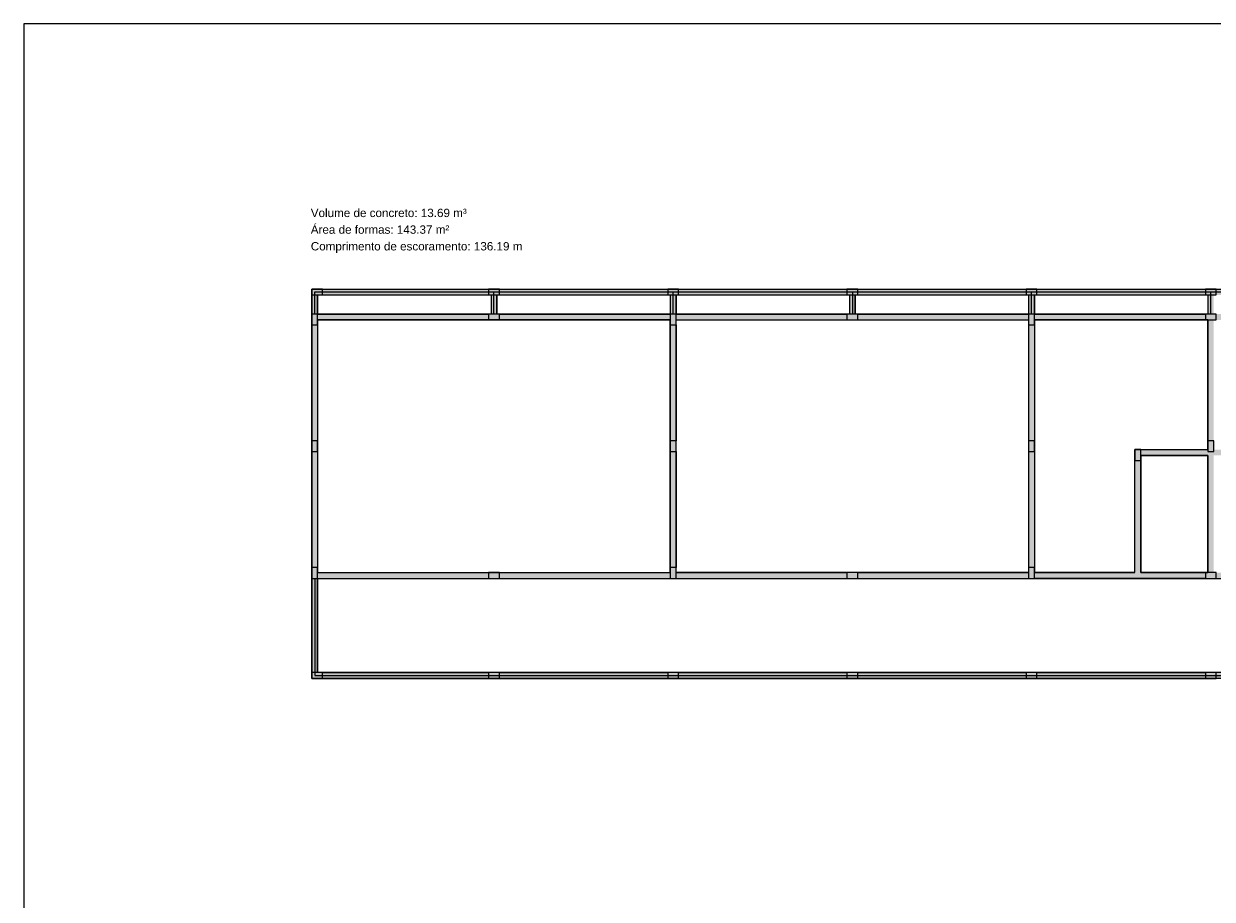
# Model space of a CAD drawing. Header units: millimetres. Extents: x -24 to 384, y -54 to 92.
# Tile 74 of 75: x 325 to 354, y 71 to 92. Entities that reach past the tile are written whole.
import ezdxf

# ---------------------------------------------------------------- set-up
doc = ezdxf.new("R2010")
doc.units = ezdxf.units.MM
for name, color, linetype, lineweight in [('ARQ - COTA_NÍVEL', 2, 'Continuous', 5), ('PILAR_RET', 2, 'Continuous', 9), ('VIG_FACES', 5, 'Continuous', 9)]:
    doc.layers.add(name, color=color, linetype=linetype, lineweight=lineweight)
doc.styles.add('Arial_1', font='arial.ttf', dxfattribs={"height": 0.225})
doc.linetypes.add('FENCELINE2', pattern='A,6.35,-2.54,[132,ltypeshp.shx,S=2.54,R=0,X=-2.54,Y=0],-2.54,25.4', length=36.83)

msp = doc.modelspace()

# ---------------------------------------------------------------- hatches: boundary and pattern name
h = msp.add_hatch(color=254)
h.dxf.hatch_style = 1
h.paths.add_polyline_path([(331.9109, 85.6362), (366.4509, 85.6362), (366.4509, 76.2962), (331.9109, 76.2962)])
h.paths.add_polyline_path([(375.8509, 85.6362), (366.5109, 85.6362), (366.5109, 61.4962), (375.8509, 61.4962)])
h.paths.add_polyline_path([(366.6509, 85.4962), (370.8109, 85.4962), (370.8109, 85.0362), (366.6509, 85.0362)], flags=16)
h.paths.add_polyline_path([(370.9509, 85.4962), (375.1109, 85.4962), (375.1109, 85.0362), (370.9509, 85.0362)], flags=16)
h.paths.add_polyline_path([(375.2509, 85.4962), (375.7109, 85.4962), (375.7109, 85.0362), (375.2509, 85.0362)], flags=16)
h.paths.add_polyline_path([(375.7109, 84.8962), (375.2509, 84.8962), (375.2509, 81.9362), (375.7109, 81.9362)], flags=16)
h.paths.add_polyline_path([(366.6509, 78.8362), (375.1109, 78.8362), (375.1109, 84.8962), (366.6509, 84.8962)], flags=16)
h.paths.add_polyline_path([(375.7109, 74.5362), (375.2509, 74.5362), (375.2509, 78.6962), (375.7109, 78.6962)], flags=16)
h.paths.add_polyline_path([(375.2509, 81.7962), (375.7109, 81.7962), (375.7109, 78.8362), (375.2509, 78.8362)], flags=16)
h.paths.add_polyline_path([(369.0509, 78.6962), (375.1109, 78.6962), (375.1109, 70.2362), (369.0509, 70.2362)], flags=16)
h.paths.add_polyline_path([(375.7109, 70.2362), (375.2509, 70.2362), (375.2509, 74.3962), (375.7109, 74.3962)], flags=16)
h.paths.add_polyline_path([(375.7109, 65.9962), (375.2509, 65.9962), (375.2509, 70.0962), (375.7109, 70.0962)], flags=16)
h.paths.add_polyline_path([(375.1109, 70.0962), (369.0509, 70.0962), (369.0509, 61.6362), (375.1109, 61.6362)], flags=16)
h.paths.add_polyline_path([(366.6509, 61.6362), (368.9109, 61.6362), (368.9109, 78.6962), (366.6509, 78.6962)], flags=16)
h.paths.add_polyline_path([(375.2509, 61.6362), (375.7109, 61.6362), (375.7109, 65.8562), (375.2509, 65.8562)], flags=16)
h.paths.add_polyline_path([(366.3109, 76.4362), (332.0509, 76.4362), (332.0509, 78.6962), (366.3109, 78.6962)], flags=16)
h.paths.add_polyline_path([(332.0509, 78.8362), (340.5109, 78.8362), (340.5109, 84.8962), (332.0509, 84.8962)], flags=16)
h.paths.add_polyline_path([(332.0509, 85.4962), (336.2109, 85.4962), (336.2109, 85.0362), (332.0509, 85.0362)], flags=16)
h.paths.add_polyline_path([(336.3509, 85.4962), (340.5109, 85.4962), (340.5109, 85.0362), (336.3509, 85.0362)], flags=16)
h.paths.add_polyline_path([(344.9509, 85.4962), (349.1109, 85.4962), (349.1109, 85.0362), (344.9509, 85.0362)], flags=16)
h.paths.add_polyline_path([(340.6509, 85.4962), (344.8109, 85.4962), (344.8109, 85.0362), (340.6509, 85.0362)], flags=16)
h.paths.add_polyline_path([(340.6509, 84.8962), (349.1109, 84.8962), (349.1109, 78.8362), (340.6509, 78.8362)], flags=16)
h.paths.add_polyline_path([(353.5509, 81.6462), (355.1609, 81.6462), (355.1609, 78.8362), (353.5509, 78.8362)], flags=16)
h.paths.add_polyline_path([(355.3009, 78.8362), (357.7109, 78.8362), (357.7109, 84.8962), (353.5509, 84.8962), (353.5509, 81.7862), (355.3009, 81.7862)], flags=16)
h.paths.add_polyline_path([(351.8009, 78.8362), (353.4109, 78.8362), (353.4109, 81.6462), (351.8009, 81.6462)], flags=16)
h.paths.add_polyline_path([(349.2509, 78.8362), (351.6609, 78.8362), (351.6609, 81.7862), (353.4109, 81.7862), (353.4109, 84.8962), (349.2509, 84.8962)], flags=16)
h.paths.add_polyline_path([(349.2509, 85.4962), (353.4109, 85.4962), (353.4109, 85.0362), (349.2509, 85.0362)], flags=16)
h.paths.add_polyline_path([(353.5509, 85.0362), (357.7109, 85.0362), (357.7109, 85.4962), (353.5509, 85.4962)], flags=16)
h.paths.add_polyline_path([(362.1509, 85.4962), (366.3109, 85.4962), (366.3109, 85.0362), (362.1509, 85.0362)], flags=16)
h.paths.add_polyline_path([(357.8509, 85.4962), (362.0109, 85.4962), (362.0109, 85.0362), (357.8509, 85.0362)], flags=16)
h.paths.add_polyline_path([(366.3109, 84.8962), (357.8509, 84.8962), (357.8509, 78.8362), (366.3109, 78.8362)], flags=16)

# ---------------------------------------------------------------- linework, layer by layer
msp.add_lwpolyline([(325, 50), (384.4, 50), (384.4, 92), (325, 92)], close=True)
at = {"color": 3}
for points in [[(331.9109, 85.6362), (366.4509, 85.6362), (366.4509, 76.2962), (331.9109, 76.2962)], [(332.0509, 85.4962), (336.2109, 85.4962), (336.2109, 85.0362), (332.0509, 85.0362)], [(336.3509, 85.4962), (340.5109, 85.4962), (340.5109, 85.0362), (336.3509, 85.0362)], [(340.6509, 85.4962), (344.8109, 85.4962), (344.8109, 85.0362), (340.6509, 85.0362)], [(344.9509, 85.4962), (349.1109, 85.4962), (349.1109, 85.0362), (344.9509, 85.0362)], [(349.2509, 85.4962), (353.4109, 85.4962), (353.4109, 85.0362), (349.2509, 85.0362)], [(332.0509, 78.8362), (340.5109, 78.8362), (340.5109, 84.8962), (332.0509, 84.8962)], [(340.6509, 84.8962), (349.1109, 84.8962), (349.1109, 78.8362), (340.6509, 78.8362)], [(349.2509, 78.8362), (351.6609, 78.8362), (351.6609, 81.7862), (353.4109, 81.7862), (353.4109, 84.8962), (349.2509, 84.8962)], [(351.8009, 78.8362), (353.4109, 78.8362), (353.4109, 81.6462), (351.8009, 81.6462)], [(366.3109, 76.4362), (332.0509, 76.4362), (332.0509, 78.6962), (366.3109, 78.6962)]]:
    msp.add_lwpolyline(points, close=True, dxfattribs=at)
at = {"color": 2, "linetype": 'FENCELINE2', "ltscale": 0.007}
for points in [[(331.9809, 85.0362), (331.9809, 85.5662), (366.3809, 85.5662), (366.3809, 85.0362)], [(336.2809, 85.0362), (336.2809, 85.5662)], [(340.5809, 85.0362), (340.5809, 85.5662)], [(344.8809, 85.5662), (344.8809, 85.0362)], [(349.1809, 85.0362), (349.1809, 85.5662)], [(353.4809, 85.0362), (353.4809, 85.5662)], [(331.9809, 78.6962), (331.9809, 76.3662), (366.3809, 76.3662), (366.3809, 78.6962)]]:
    msp.add_lwpolyline(points, dxfattribs=at)
at = {"layer": 'PILAR_RET', "color": 1}
for points in [[(331.9109, 85.6362), (331.9109, 85.4962), (332.1709, 85.4962), (332.1709, 85.6362), (331.9109, 85.6362)], [(336.1509, 85.6362), (336.1509, 85.4962), (336.4109, 85.4962), (336.4109, 85.6362), (336.1509, 85.6362)], [(340.4509, 85.6362), (340.4509, 85.4962), (340.7109, 85.4962), (340.7109, 85.6362), (340.4509, 85.6362)], [(344.7509, 85.6362), (344.7509, 85.4962), (345.0109, 85.4962), (345.0109, 85.6362), (344.7509, 85.6362)], [(349.0509, 85.6362), (349.0509, 85.4962), (349.3109, 85.4962), (349.3109, 85.6362), (349.0509, 85.6362)], [(353.3509, 85.6362), (353.3509, 85.4962), (353.6109, 85.4962), (353.6109, 85.6362), (353.3509, 85.6362)], [(331.9109, 85.0362), (331.9109, 84.7762), (332.0509, 84.7762), (332.0509, 85.0362), (331.9109, 85.0362)], [(336.1509, 85.0362), (336.1509, 84.8962), (336.4109, 84.8962), (336.4109, 85.0362), (336.1509, 85.0362)], [(340.5109, 85.0362), (340.5109, 84.7762), (340.6509, 84.7762), (340.6509, 85.0362), (340.5109, 85.0362)], [(344.7509, 85.0362), (344.7509, 84.8962), (345.0109, 84.8962), (345.0109, 85.0362), (344.7509, 85.0362)], [(349.1109, 85.0362), (349.1109, 84.7762), (349.2509, 84.7762), (349.2509, 85.0362), (349.1109, 85.0362)], [(353.3509, 85.0362), (353.3509, 84.8962), (353.6109, 84.8962), (353.6109, 85.0362), (353.3509, 85.0362)], [(331.9109, 81.9962), (331.9109, 81.7362), (332.0509, 81.7362), (332.0509, 81.9962), (331.9109, 81.9962)], [(340.5109, 81.9962), (340.5109, 81.7362), (340.6509, 81.7362), (340.6509, 81.9962), (340.5109, 81.9962)], [(349.1109, 81.9962), (349.1109, 81.7362), (349.2509, 81.7362), (349.2509, 81.9962), (349.1109, 81.9962)], [(353.4109, 81.9962), (353.4109, 81.7362), (353.5509, 81.7362), (353.5509, 81.9962), (353.4109, 81.9962)], [(351.6609, 81.7862), (351.6609, 81.5262), (351.8009, 81.5262), (351.8009, 81.7862), (351.6609, 81.7862)], [(331.9109, 78.9562), (331.9109, 78.6962), (332.0509, 78.6962), (332.0509, 78.9562), (331.9109, 78.9562)], [(336.1509, 78.8362), (336.1509, 78.6962), (336.4109, 78.6962), (336.4109, 78.8362), (336.1509, 78.8362)], [(340.5109, 78.9562), (340.5109, 78.6962), (340.6509, 78.6962), (340.6509, 78.9562), (340.5109, 78.9562)], [(344.7509, 78.8362), (344.7509, 78.6962), (345.0109, 78.6962), (345.0109, 78.8362), (344.7509, 78.8362)], [(349.1109, 78.9562), (349.1109, 78.6962), (349.2509, 78.6962), (349.2509, 78.9562), (349.1109, 78.9562)], [(353.3509, 78.8362), (353.3509, 78.6962), (353.6109, 78.6962), (353.6109, 78.8362), (353.3509, 78.8362)], [(331.9109, 76.4362), (331.9109, 76.2962), (332.1709, 76.2962), (332.1709, 76.4362), (331.9109, 76.4362)], [(336.1509, 76.4362), (336.1509, 76.2962), (336.4109, 76.2962), (336.4109, 76.4362), (336.1509, 76.4362)], [(340.4509, 76.4362), (340.4509, 76.2962), (340.7109, 76.2962), (340.7109, 76.4362), (340.4509, 76.4362)], [(344.7509, 76.4362), (344.7509, 76.2962), (345.0109, 76.2962), (345.0109, 76.4362), (344.7509, 76.4362)], [(349.0509, 76.4362), (349.0509, 76.2962), (349.3109, 76.2962), (349.3109, 76.4362), (349.0509, 76.4362)], [(353.3509, 76.4362), (353.3509, 76.2962), (353.6109, 76.2962), (353.6109, 76.4362), (353.3509, 76.4362)]]:
    msp.add_lwpolyline(points, close=True, dxfattribs=at)
at = {"layer": 'VIG_FACES', "color": 1}
for p, q in [((332.1709, 85.6362), (336.1509, 85.6362)), ((336.4109, 85.6362), (340.4509, 85.6362)), ((340.7109, 85.6362), (344.7509, 85.6362)), ((345.0109, 85.6362), (349.0509, 85.6362)), ((349.3109, 85.6362), (353.3509, 85.6362)), ((331.9109, 85.4962), (331.9109, 85.0362)), ((332.0509, 85.4962), (332.0509, 85.0362)), ((332.1709, 85.4962), (336.1509, 85.4962)), ((336.2109, 85.4962), (336.2109, 85.0362)), ((336.3509, 85.4962), (336.3509, 85.0362)), ((336.4109, 85.4962), (340.4509, 85.4962)), ((340.5109, 85.4962), (340.5109, 85.0362)), ((340.6509, 85.4962), (340.6509, 85.0362)), ((340.7109, 85.4962), (344.7509, 85.4962)), ((344.8109, 85.4962), (344.8109, 85.0362)), ((344.9509, 85.4962), (344.9509, 85.0362)), ((345.0109, 85.4962), (349.0509, 85.4962)), ((349.1109, 85.4962), (349.1109, 85.0362)), ((349.2509, 85.4962), (349.2509, 85.0362)), ((349.3109, 85.4962), (353.3509, 85.4962)), ((353.4109, 85.4962), (353.4109, 85.0362)), ((332.0509, 85.0362), (336.1509, 85.0362)), ((336.4109, 85.0362), (340.5109, 85.0362)), ((340.6509, 85.0362), (344.7509, 85.0362)), ((345.0109, 85.0362), (349.1109, 85.0362)), ((349.2509, 85.0362), (353.3509, 85.0362)), ((331.9109, 84.7762), (331.9109, 81.9962)), ((332.0509, 84.8962), (336.1509, 84.8962)), ((332.0509, 84.7762), (332.0509, 81.9962)), ((336.4109, 84.8962), (340.5109, 84.8962)), ((340.5109, 84.7762), (340.5109, 81.9962)), ((340.6509, 84.8962), (344.7509, 84.8962)), ((340.6509, 84.7762), (340.6509, 81.9962)), ((345.0109, 84.8962), (349.1109, 84.8962)), ((349.1109, 84.7762), (349.1109, 81.9962)), ((349.2509, 84.8962), (353.3509, 84.8962)), ((349.2509, 84.7762), (349.2509, 81.9962)), ((353.4109, 84.8962), (353.4109, 81.9962)), ((331.9109, 81.7362), (331.9109, 78.9562)), ((332.0509, 81.7362), (332.0509, 78.9562)), ((340.5109, 81.7362), (340.5109, 78.9562)), ((340.6509, 81.7362), (340.6509, 78.9562)), ((349.1109, 81.7362), (349.1109, 78.9562)), ((349.2509, 81.7362), (349.2509, 78.9562)), ((351.8009, 81.7862), (353.4109, 81.7862)), ((351.8009, 81.6462), (353.4109, 81.6462)), ((353.4109, 81.6462), (353.4109, 78.8362)), ((351.6609, 78.8362), (351.6609, 81.5262)), ((351.8009, 78.8362), (351.8009, 81.5262)), ((332.0509, 78.8362), (336.1509, 78.8362)), ((336.4109, 78.8362), (340.5109, 78.8362)), ((340.6509, 78.8362), (344.7509, 78.8362)), ((345.0109, 78.8362), (349.1109, 78.8362)), ((351.6609, 78.8362), (349.2509, 78.8362)), ((353.3509, 78.8362), (351.8009, 78.8362)), ((331.9109, 78.6962), (331.9109, 76.4362)), ((332.0509, 78.6962), (332.0509, 76.4362)), ((332.0509, 78.6962), (336.1509, 78.6962)), ((336.4109, 78.6962), (340.5109, 78.6962)), ((340.6509, 78.6962), (344.7509, 78.6962)), ((345.0109, 78.6962), (349.1109, 78.6962)), ((353.3509, 78.6962), (349.2509, 78.6962)), ((332.1709, 76.4362), (336.1509, 76.4362)), ((336.4109, 76.4362), (340.4509, 76.4362)), ((340.7109, 76.4362), (344.7509, 76.4362)), ((345.0109, 76.4362), (349.0509, 76.4362)), ((349.3109, 76.4362), (353.3509, 76.4362)), ((332.1709, 76.2962), (336.1509, 76.2962)), ((336.4109, 76.2962), (340.4509, 76.2962)), ((340.7109, 76.2962), (344.7509, 76.2962)), ((345.0109, 76.2962), (349.0509, 76.2962)), ((349.3109, 76.2962), (353.3509, 76.2962))]:
    msp.add_line(p, q, dxfattribs=at)

# ---------------------------------------------------------------- texts
at = {"layer": 'ARQ - COTA_NÍVEL', "style": 'Arial_1'}
for s, p in [('Volume de concreto: 13.69 m³', (331.8867, 87.3632)), ('Área de formas: 143.37 m²', (331.8867, 86.9632)), ('Comprimento de escoramento: 136.19 m', (331.8867, 86.5632))]:
    msp.add_text(s, height=0.2, rotation=360, dxfattribs=at).set_placement(p)

doc.saveas('drawing.dxf')
